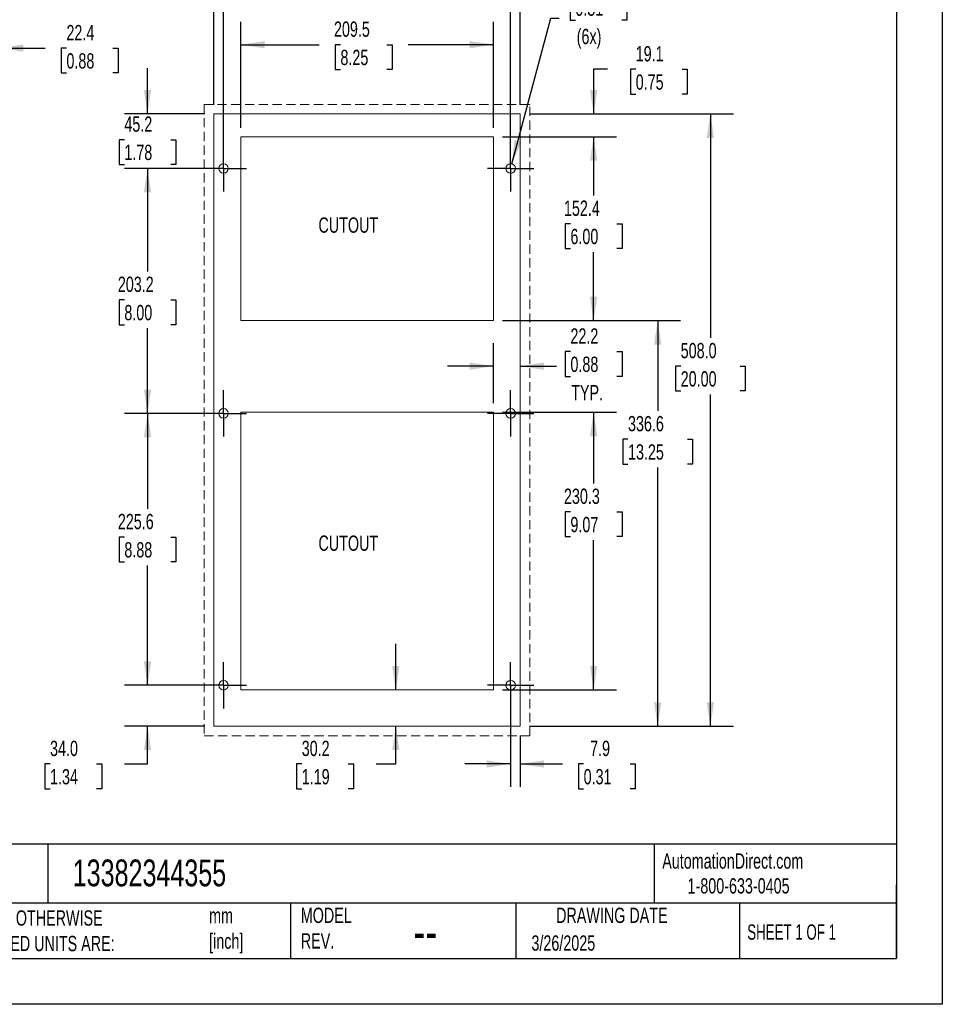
# Model space of a CAD drawing. Header units: millimetres. Extents: x 0 to 1676, y 0 to 1295.
# Tile 5 of 10: x 911 to 1676, y 0 to 817. Entities that reach past the tile are written whole.
import ezdxf

# ---------------------------------------------------------------- set-up
doc = ezdxf.new("R2010")
doc.units = ezdxf.units.MM
doc.header["$LTSCALE"] = 6
doc.linetypes.add('CENTERX2', pattern=[20.32, 12.7, -2.54, 2.54, -2.54])
doc.linetypes.add('HIDDEN', pattern=[1.905, 1.27, -0.635])
doc.layers.add('CENTER', color=40, linetype='CENTERX2')
doc.layers.add('DIMENSIONS', color=140, linetype='Continuous', lineweight=25)
doc.layers.add('TEXT', color=140, linetype='Continuous', lineweight=25)
doc.styles.add('SLDTEXTSTYLE0', font='TXT', dxfattribs={"width": 0.7})
doc.styles.add('SLDTEXTSTYLE1', font='TXT', dxfattribs={"width": 0.65})
doc.dimstyles.new('SLDDIMSTYLE0', dxfattribs={"dimtxt": 12.948047, "dimasz": 19.812, "dimexe": 0, "dimexo": 0.0625, "dimgap": 3.237012, "dimtad": 0, "dimtih": 1, "dimtoh": 1, "dimdec": 1, "dimrnd": 1e-09, "dimzin": 12, "dimdsep": 46, "dimtxsty": 'SLDTEXTSTYLE0', "dimsah": 1, "dimcen": 0, "dimadec": 0, "dimazin": 3, "dimtfac": 1, "dimtdec": 1, "dimtofl": 0, "dimtmove": 0, "dimatfit": 3, "dimfxl": 0, "dimfrac": 2, "dimtolj": 1, "dimtzin": 12, "dimarcsym": 0})
doc.dimstyles.new('SLDDIMSTYLE1', dxfattribs={"dimtxt": 12.948047, "dimasz": 19.812, "dimexe": 0, "dimexo": 0.0625, "dimgap": 3.237012, "dimtad": 0, "dimtih": 1, "dimtoh": 1, "dimdec": 1, "dimrnd": 1e-09, "dimzin": 12, "dimdsep": 46, "dimtxsty": 'SLDTEXTSTYLE0', "dimsah": 1, "dimcen": 0.09, "dimadec": 0, "dimazin": 3, "dimtfac": 1, "dimtdec": 1, "dimtofl": 0, "dimtmove": 0, "dimatfit": 3, "dimfxl": 0, "dimfrac": 2, "dimtolj": 1, "dimtzin": 12, "dimarcsym": 0})
doc.dimstyles.new('SLDDIMSTYLE2', dxfattribs={"dimtxt": 12.948047, "dimasz": 19.812, "dimexe": 0, "dimexo": 0.0625, "dimgap": 3.237012, "dimtad": 0, "dimtih": 1, "dimtoh": 1, "dimdec": 1, "dimrnd": 1e-09, "dimzin": 12, "dimdsep": 46, "dimtxsty": 'SLDTEXTSTYLE0', "dimsah": 1, "dimcen": 0.09, "dimadec": 0, "dimazin": 3, "dimtfac": 1, "dimtdec": 1, "dimtmove": 0, "dimatfit": 0, "dimfxl": 0, "dimfrac": 2, "dimtolj": 1, "dimtzin": 12, "dimarcsym": 0})
doc.dimstyles.new('SLDDIMSTYLE3', dxfattribs={"dimtxt": 12.948047, "dimasz": 19.812, "dimexe": 0, "dimexo": 0.0625, "dimgap": 3.237012, "dimtad": 0, "dimtih": 1, "dimtoh": 1, "dimdec": 1, "dimrnd": 1e-09, "dimzin": 4, "dimdsep": 46, "dimtxsty": 'SLDTEXTSTYLE0', "dimsah": 1, "dimcen": 0.09, "dimadec": 0, "dimazin": 1, "dimtfac": 1, "dimtdec": 1, "dimtofl": 0, "dimtmove": 0, "dimatfit": 3, "dimfxl": 0, "dimfrac": 2, "dimtolj": 1, "dimtzin": 12, "dimarcsym": 0})
doc.dimstyles.new('SLDDIMSTYLE4', dxfattribs={"dimtxt": 12.948047, "dimasz": 19.812, "dimexe": 0, "dimexo": 0.0625, "dimgap": 3.237012, "dimtad": 0, "dimtih": 1, "dimtoh": 1, "dimdec": 1, "dimrnd": 1e-09, "dimzin": 4, "dimdsep": 46, "dimtxsty": 'SLDTEXTSTYLE0', "dimsah": 1, "dimcen": 0.09, "dimadec": 0, "dimazin": 1, "dimtfac": 1, "dimtdec": 1, "dimtmove": 0, "dimatfit": 0, "dimfxl": 0, "dimfrac": 2, "dimtolj": 1, "dimtzin": 12, "dimarcsym": 0})

# ---------------------------------------------------------------- blocks, each defined once
blk = doc.blocks.new('_D')
at = {"layer": 'DIMENSIONS'}
for p, q in [((1372.08, 837.04), (1367.73, 837.04)), ((1367.73, 837.04), (1367.73, 816.46)), ((1410.56, 837.04), (1414.91, 837.04)), ((1414.91, 837.04), (1414.91, 816.46)), ((1319.44, 697.31), (1351.84, 818.24)), ((1351.84, 818.24), (1358.62, 818.24)), ((1367.73, 816.46), (1372.08, 816.46)), ((1414.91, 816.46), (1410.56, 816.46))]:
    blk.add_line(p, q, dxfattribs=at)
blk.add_solid([(1319.44, 697.31), (1327.51, 715.66), (1321.62, 717.23)], dxfattribs=at)
at = {"layer": 'DIMENSIONS', "char_height": 12.7, "attachment_point": 1, "style": 'SLDTEXTSTYLE0'}
for s, insert in [('%%c', (1367.69, 856.31)), ('7.9', (1387.24, 856.31)), ('0.31', (1372.08, 832.84)), ('(6x)', (1373.23, 809.36))]:
    blk.add_mtext(s, dxfattribs=dict(at, insert=insert))
blk = doc.blocks.new('_D_1')
at = {"layer": 'DIMENSIONS'}
for p, q in [((1072.67, 693.48), (998.25, 693.48)), ((1017.3, 693.48), (1017.3, 607.94)), ((998.06, 584.46), (993.71, 584.46)), ((993.71, 584.46), (993.71, 563.88)), ((1036.53, 584.46), (1040.88, 584.46)), ((1040.88, 584.46), (1040.88, 563.88)), ((993.71, 563.88), (998.06, 563.88)), ((1040.88, 563.88), (1036.53, 563.88)), ((1017.3, 490.28), (1017.3, 560.98)), ((1072.67, 490.28), (998.25, 490.28))]:
    blk.add_line(p, q, dxfattribs=at)
for points in [[(1017.3, 693.48), (1014.25, 673.67), (1020.34, 673.67)], [(1017.3, 490.28), (1020.34, 510.09), (1014.25, 510.09)]]:
    blk.add_solid(points, dxfattribs=at)
at = {"layer": 'DIMENSIONS', "char_height": 12.7, "attachment_point": 1, "style": 'SLDTEXTSTYLE0'}
for s, insert in [('203.2', (992.67, 603.73)), ('8.00', (998.06, 580.25))]:
    blk.add_mtext(s, dxfattribs=dict(at, insert=insert))
blk = doc.blocks.new('_D_2')
at = {"layer": 'DIMENSIONS'}
for p, q in [((1072.67, 490.28), (998.25, 490.28)), ((1017.3, 490.28), (1017.3, 411.12)), ((998.06, 387.65), (993.71, 387.65)), ((993.71, 387.65), (993.71, 367.07)), ((1036.53, 387.65), (1040.88, 387.65)), ((1040.88, 387.65), (1040.88, 367.07)), ((993.71, 367.07), (998.06, 367.07)), ((1017.3, 264.73), (1017.3, 364.17)), ((1040.88, 367.07), (1036.53, 367.07)), ((1072.67, 264.73), (998.25, 264.73))]:
    blk.add_line(p, q, dxfattribs=at)
for points in [[(1017.3, 490.28), (1014.25, 470.47), (1020.34, 470.47)], [(1017.3, 264.73), (1020.34, 284.54), (1014.25, 284.54)]]:
    blk.add_solid(points, dxfattribs=at)
at = {"layer": 'DIMENSIONS', "char_height": 12.7, "attachment_point": 1, "style": 'SLDTEXTSTYLE0'}
for s, insert in [('225.6', (992.67, 406.92)), ('8.88', (998.06, 383.44))]:
    blk.add_mtext(s, dxfattribs=dict(at, insert=insert))
blk = doc.blocks.new('_D_3')
at = {"layer": 'DIMENSIONS'}
for p, q in [((1398.79, 775.74), (1387.25, 775.74)), ((1387.25, 775.74), (1387.25, 738.69)), ((1422.13, 775.74), (1417.78, 775.74)), ((1417.78, 775.74), (1417.78, 755.16)), ((1460.6, 775.74), (1464.95, 775.74)), ((1464.95, 775.74), (1464.95, 755.16)), ((1417.78, 755.16), (1422.13, 755.16)), ((1464.95, 755.16), (1460.6, 755.16)), ((1333.97, 738.69), (1406.3, 738.69)), ((1311.75, 719.64), (1406.3, 719.64)), ((1387.25, 719.64), (1387.25, 681.54))]:
    blk.add_line(p, q, dxfattribs=at)
for points in [[(1387.25, 738.69), (1390.3, 758.51), (1384.21, 758.51)], [(1387.25, 719.64), (1384.21, 699.83), (1390.3, 699.83)]]:
    blk.add_solid(points, dxfattribs=at)
at = {"layer": 'DIMENSIONS', "char_height": 12.7, "attachment_point": 1, "style": 'SLDTEXTSTYLE0'}
for s, insert in [('19.1', (1422.13, 795.01)), ('0.75', (1422.13, 771.54))]:
    blk.add_mtext(s, dxfattribs=dict(at, insert=insert))
blk = doc.blocks.new('_D_4')
at = {"layer": 'DIMENSIONS'}
for p, q in [((1094.58, 727.26), (1094.58, 815.19)), ((1304.13, 727.26), (1304.13, 815.19)), ((1094.58, 796.14), (1159.74, 796.14)), ((1177.28, 796.14), (1172.94, 796.14)), ((1172.94, 796.14), (1172.94, 775.56)), ((1215.76, 796.14), (1220.11, 796.14)), ((1220.11, 796.14), (1220.11, 775.56)), ((1304.13, 796.14), (1233.31, 796.14)), ((1172.94, 775.56), (1177.28, 775.56)), ((1220.11, 775.56), (1215.76, 775.56))]:
    blk.add_line(p, q, dxfattribs=at)
for points in [[(1094.58, 796.14), (1114.39, 793.09), (1114.39, 799.19)], [(1304.13, 796.14), (1284.32, 799.19), (1284.32, 793.09)]]:
    blk.add_solid(points, dxfattribs=at)
at = {"layer": 'DIMENSIONS', "char_height": 12.7, "attachment_point": 1, "style": 'SLDTEXTSTYLE0'}
for s, insert in [('209.5', (1171.9, 815.41)), ('8.25', (1177.28, 791.93))]:
    blk.add_mtext(s, dxfattribs=dict(at, insert=insert))
blk = doc.blocks.new('_D_5')
at = {"layer": 'DIMENSIONS'}
for p, q in [((1311.75, 719.64), (1406.3, 719.64)), ((1387.25, 719.64), (1387.25, 671.08)), ((1368.02, 647.61), (1363.67, 647.61)), ((1363.67, 647.61), (1363.67, 627.03)), ((1406.49, 647.61), (1410.84, 647.61)), ((1410.84, 647.61), (1410.84, 627.03)), ((1363.67, 627.03), (1368.02, 627.03)), ((1387.25, 567.24), (1387.25, 624.13)), ((1410.84, 627.03), (1406.49, 627.03)), ((1311.75, 567.24), (1406.3, 567.24))]:
    blk.add_line(p, q, dxfattribs=at)
for points in [[(1387.25, 719.64), (1384.21, 699.83), (1390.3, 699.83)], [(1387.25, 567.24), (1390.3, 587.06), (1384.21, 587.06)]]:
    blk.add_solid(points, dxfattribs=at)
at = {"layer": 'DIMENSIONS', "char_height": 12.7, "attachment_point": 1, "style": 'SLDTEXTSTYLE0'}
for s, insert in [('152.4', (1362.63, 666.88)), ('6.00', (1368.02, 643.4))]:
    blk.add_mtext(s, dxfattribs=dict(at, insert=insert))
blk = doc.blocks.new('_D_6')
at = {"layer": 'DIMENSIONS'}
for p, q in [((1333.97, 738.69), (1503.13, 738.69)), ((1484.08, 738.69), (1484.08, 552.93)), ((1459.46, 529.46), (1455.11, 529.46)), ((1455.11, 529.46), (1455.11, 508.88)), ((1508.7, 529.46), (1513.05, 529.46)), ((1513.05, 529.46), (1513.05, 508.88)), ((1455.11, 508.88), (1459.46, 508.88)), ((1513.05, 508.88), (1508.7, 508.88)), ((1484.08, 230.69), (1484.08, 505.98)), ((1333.97, 230.69), (1503.13, 230.69))]:
    blk.add_line(p, q, dxfattribs=at)
for points in [[(1484.08, 738.69), (1481.03, 718.88), (1487.13, 718.88)], [(1484.08, 230.69), (1487.13, 250.51), (1481.03, 250.51)]]:
    blk.add_solid(points, dxfattribs=at)
at = {"layer": 'DIMENSIONS', "char_height": 12.7, "attachment_point": 1, "style": 'SLDTEXTSTYLE0'}
for s, insert in [('508.0', (1459.46, 548.73)), ('20.00', (1459.46, 525.25))]:
    blk.add_mtext(s, dxfattribs=dict(at, insert=insert))
blk = doc.blocks.new('_D_7')
at = {"layer": 'DIMENSIONS'}
for p, q in [((1311.75, 491.17), (1406.3, 491.17)), ((1387.25, 491.17), (1387.25, 432.07)), ((1368.02, 408.6), (1363.67, 408.6)), ((1363.67, 408.6), (1363.67, 388.02)), ((1406.49, 408.6), (1410.84, 408.6)), ((1410.84, 408.6), (1410.84, 388.02)), ((1363.67, 388.02), (1368.02, 388.02)), ((1387.25, 260.92), (1387.25, 385.12)), ((1410.84, 388.02), (1406.49, 388.02)), ((1311.75, 260.92), (1406.3, 260.92))]:
    blk.add_line(p, q, dxfattribs=at)
for points in [[(1387.25, 491.17), (1384.21, 471.36), (1390.3, 471.36)], [(1387.25, 260.92), (1390.3, 280.73), (1384.21, 280.73)]]:
    blk.add_solid(points, dxfattribs=at)
at = {"layer": 'DIMENSIONS', "char_height": 12.7, "attachment_point": 1, "style": 'SLDTEXTSTYLE0'}
for s, insert in [('230.3', (1362.63, 427.87)), ('9.07', (1368.02, 404.39))]:
    blk.add_mtext(s, dxfattribs=dict(at, insert=insert))
blk = doc.blocks.new('_D_8')
at = {"layer": 'DIMENSIONS'}
for p, q in [((1304.13, 498.79), (1304.13, 548.51)), ((1368.02, 541.57), (1363.67, 541.57)), ((1363.67, 541.57), (1363.67, 520.99)), ((1406.49, 541.57), (1410.84, 541.57)), ((1410.84, 541.57), (1410.84, 520.99)), ((1304.13, 529.46), (1266.03, 529.46)), ((1326.35, 529.46), (1356.42, 529.46)), ((1363.67, 520.99), (1368.02, 520.99)), ((1410.84, 520.99), (1406.49, 520.99))]:
    blk.add_line(p, q, dxfattribs=at)
for points in [[(1304.13, 529.46), (1284.32, 532.5), (1284.32, 526.41)], [(1326.35, 529.46), (1346.17, 526.41), (1346.17, 532.5)]]:
    blk.add_solid(points, dxfattribs=at)
at = {"layer": 'DIMENSIONS', "char_height": 12.7, "attachment_point": 1, "style": 'SLDTEXTSTYLE0'}
for s, insert in [('22.2', (1368.02, 560.84)), ('0.88', (1368.02, 537.36)), ('TYP.', (1368.64, 513.88))]:
    blk.add_mtext(s, dxfattribs=dict(at, insert=insert))
blk = doc.blocks.new('_D_9')
at = {"layer": 'DIMENSIONS'}
for p, q in [((1318.42, 257.11), (1318.42, 180.37)), ((1326.35, 223.07), (1326.35, 180.37)), ((1318.42, 199.42), (1280.32, 199.42)), ((1326.35, 199.42), (1361.4, 199.42)), ((1378.95, 199.42), (1374.6, 199.42)), ((1374.6, 199.42), (1374.6, 178.84)), ((1417.43, 199.42), (1421.77, 199.42)), ((1421.77, 199.42), (1421.77, 178.84)), ((1374.6, 178.84), (1378.95, 178.84)), ((1421.77, 178.84), (1417.43, 178.84))]:
    blk.add_line(p, q, dxfattribs=at)
for points in [[(1318.42, 199.42), (1298.6, 202.47), (1298.6, 196.37)], [(1326.35, 199.42), (1346.17, 196.37), (1346.17, 202.47)]]:
    blk.add_solid(points, dxfattribs=at)
at = {"layer": 'DIMENSIONS', "char_height": 12.7, "attachment_point": 1, "style": 'SLDTEXTSTYLE0'}
for s, insert in [('7.9', (1384.34, 218.69)), ('0.31', (1378.95, 195.21))]:
    blk.add_mtext(s, dxfattribs=dict(at, insert=insert))
blk = doc.blocks.new('_D_10')
at = {"layer": 'DIMENSIONS'}
for p, q in [((1223.2, 260.92), (1223.2, 299.02)), ((1223.2, 199.42), (1223.2, 230.69)), ((1145.18, 199.42), (1140.83, 199.42)), ((1140.83, 199.42), (1140.83, 178.84)), ((1183.66, 199.42), (1188.01, 199.42)), ((1188.01, 199.42), (1188.01, 178.84)), ((1207, 199.42), (1223.2, 199.42)), ((1140.83, 178.84), (1145.18, 178.84)), ((1188.01, 178.84), (1183.66, 178.84))]:
    blk.add_line(p, q, dxfattribs=at)
for points in [[(1223.2, 260.92), (1226.25, 280.73), (1220.16, 280.73)], [(1223.2, 230.69), (1220.16, 210.88), (1226.25, 210.88)]]:
    blk.add_solid(points, dxfattribs=at)
at = {"layer": 'DIMENSIONS', "char_height": 12.7, "attachment_point": 1, "style": 'SLDTEXTSTYLE0'}
for s, insert in [('30.2', (1145.18, 218.69)), ('1.19', (1145.18, 195.21))]:
    blk.add_mtext(s, dxfattribs=dict(at, insert=insert))
blk = doc.blocks.new('_D_11')
at = {"layer": 'DIMENSIONS'}
for p, q in [((1017.3, 264.73), (1017.3, 302.83)), ((1072.67, 264.73), (998.25, 264.73)), ((1064.73, 230.69), (998.25, 230.69)), ((1017.3, 199.42), (1017.3, 230.69)), ((936.44, 199.42), (932.09, 199.42)), ((932.09, 199.42), (932.09, 178.84)), ((974.91, 199.42), (979.26, 199.42)), ((979.26, 199.42), (979.26, 178.84)), ((998.25, 199.42), (1017.3, 199.42)), ((932.09, 178.84), (936.44, 178.84)), ((979.26, 178.84), (974.91, 178.84))]:
    blk.add_line(p, q, dxfattribs=at)
for points in [[(1017.3, 264.73), (1020.34, 284.54), (1014.25, 284.54)], [(1017.3, 230.69), (1014.25, 210.88), (1020.34, 210.88)]]:
    blk.add_solid(points, dxfattribs=at)
at = {"layer": 'DIMENSIONS', "char_height": 12.7, "attachment_point": 1, "style": 'SLDTEXTSTYLE0'}
for s, insert in [('34.0', (936.44, 218.69)), ('1.34', (936.44, 195.21))]:
    blk.add_mtext(s, dxfattribs=dict(at, insert=insert))
blk = doc.blocks.new('_D_12')
at = {"layer": 'DIMENSIONS'}
for p, q in [((1311.75, 567.24), (1459.43, 567.24)), ((1440.38, 567.24), (1440.38, 492.32)), ((1415.75, 468.84), (1411.4, 468.84)), ((1411.4, 468.84), (1411.4, 448.26)), ((1465, 468.84), (1469.35, 468.84)), ((1469.35, 468.84), (1469.35, 448.26)), ((1411.4, 448.26), (1415.75, 448.26)), ((1440.38, 230.69), (1440.38, 445.36)), ((1469.35, 448.26), (1465, 448.26)), ((1333.97, 230.69), (1459.43, 230.69))]:
    blk.add_line(p, q, dxfattribs=at)
for points in [[(1440.38, 567.24), (1437.33, 547.43), (1443.42, 547.43)], [(1440.38, 230.69), (1443.42, 250.51), (1437.33, 250.51)]]:
    blk.add_solid(points, dxfattribs=at)
at = {"layer": 'DIMENSIONS', "char_height": 12.7, "attachment_point": 1, "style": 'SLDTEXTSTYLE0'}
for s, insert in [('336.6', (1415.75, 488.11)), ('13.25', (1415.75, 464.63))]:
    blk.add_mtext(s, dxfattribs=dict(at, insert=insert))
blk = doc.blocks.new('_D_13')
at = {"layer": 'DIMENSIONS'}
for p, q in [((1072.35, 746.31), (1072.35, 920.03)), ((1326.35, 746.31), (1326.35, 920.03)), ((1072.35, 900.98), (1154.35, 900.98)), ((1171.9, 900.98), (1167.55, 900.98)), ((1167.55, 900.98), (1167.55, 880.4)), ((1221.15, 900.98), (1225.49, 900.98)), ((1225.49, 900.98), (1225.49, 880.4)), ((1326.35, 900.98), (1238.69, 900.98)), ((1167.55, 880.4), (1171.9, 880.4)), ((1225.49, 880.4), (1221.15, 880.4))]:
    blk.add_line(p, q, dxfattribs=at)
for points in [[(1072.35, 900.98), (1092.17, 897.93), (1092.17, 904.03)], [(1326.35, 900.98), (1306.54, 904.03), (1306.54, 897.93)]]:
    blk.add_solid(points, dxfattribs=at)
at = {"layer": 'DIMENSIONS', "char_height": 12.7, "attachment_point": 1, "style": 'SLDTEXTSTYLE0'}
for s, insert in [('254.0', (1171.9, 920.25)), ('10.00', (1171.9, 896.77))]:
    blk.add_mtext(s, dxfattribs=dict(at, insert=insert))
blk = doc.blocks.new('_D_14')
at = {"layer": 'DIMENSIONS'}
for p, q in [((1080.29, 701.1), (1080.29, 869.08)), ((1318.42, 701.1), (1318.42, 869.08)), ((1080.29, 850.03), (1159.74, 850.03)), ((1177.28, 850.03), (1172.94, 850.03)), ((1172.94, 850.03), (1172.94, 829.46)), ((1215.76, 850.03), (1220.11, 850.03)), ((1220.11, 850.03), (1220.11, 829.46)), ((1318.42, 850.03), (1233.31, 850.03)), ((1172.94, 829.46), (1177.28, 829.46)), ((1220.11, 829.46), (1215.76, 829.46))]:
    blk.add_line(p, q, dxfattribs=at)
for points in [[(1080.29, 850.03), (1100.1, 846.99), (1100.1, 853.08)], [(1318.42, 850.03), (1298.6, 853.08), (1298.6, 846.99)]]:
    blk.add_solid(points, dxfattribs=at)
at = {"layer": 'DIMENSIONS', "char_height": 12.7, "attachment_point": 1, "style": 'SLDTEXTSTYLE0'}
for s, insert in [('238.1', (1171.9, 869.3)), ('9.38', (1177.28, 845.83))]:
    blk.add_mtext(s, dxfattribs=dict(at, insert=insert))
blk = doc.blocks.new('_D_15')
at = {"layer": 'DIMENSIONS'}
for p, q in [((1017.3, 738.69), (1017.3, 776.79)), ((1064.73, 738.69), (998.25, 738.69)), ((998.06, 717.37), (993.71, 717.37)), ((993.71, 717.37), (993.71, 696.79)), ((1036.53, 717.37), (1040.88, 717.37)), ((1040.88, 717.37), (1040.88, 696.79)), ((993.71, 696.79), (998.06, 696.79)), ((1040.88, 696.79), (1036.53, 696.79)), ((1072.67, 693.48), (998.25, 693.48)), ((1017.3, 693.48), (1017.3, 655.38))]:
    blk.add_line(p, q, dxfattribs=at)
for points in [[(1017.3, 738.69), (1020.34, 758.51), (1014.25, 758.51)], [(1017.3, 693.48), (1014.25, 673.67), (1020.34, 673.67)]]:
    blk.add_solid(points, dxfattribs=at)
at = {"layer": 'DIMENSIONS', "char_height": 12.7, "attachment_point": 1, "style": 'SLDTEXTSTYLE0'}
for s, insert in [('45.2', (998.06, 736.64)), ('1.78', (998.06, 713.16))]:
    blk.add_mtext(s, dxfattribs=dict(at, insert=insert))
blk = doc.blocks.new('SW_CENTERMARKSYMBOL_0')
at = {"layer": 'CENTER', "color": 0}
for p, q in [((0, 15.24), (0, 19.2024)), ((0, 0), (0, 15.24)), ((-15.24, 0), (-19.2024, 0)), ((0, 0), (-15.24, 0)), ((0, 0), (0, -15.24)), ((0, 0), (15.24, 0)), ((15.24, 0), (19.2024, 0)), ((0, -15.24), (0, -19.2024))]:
    blk.add_line(p, q, dxfattribs=at)
blk = doc.blocks.new('SW_CENTERMARKSYMBOL_1')
at = {"layer": 'CENTER', "color": 0}
for p, q in [((0, 15.24), (0, 19.2024)), ((0, 0), (0, 15.24)), ((-15.24, 0), (-19.2024, 0)), ((0, 0), (-15.24, 0)), ((0, 0), (0, -15.24)), ((0, 0), (15.24, 0)), ((15.24, 0), (19.2024, 0)), ((0, -15.24), (0, -19.2024))]:
    blk.add_line(p, q, dxfattribs=at)
blk = doc.blocks.new('SW_CENTERMARKSYMBOL_2')
at = {"layer": 'CENTER', "color": 0}
for p, q in [((0, 15.24), (0, 19.2024)), ((0, 0), (0, 15.24)), ((-15.24, 0), (-19.2024, 0)), ((0, 0), (-15.24, 0)), ((0, 0), (0, -15.24)), ((0, 0), (15.24, 0)), ((15.24, 0), (19.2024, 0)), ((0, -15.24), (0, -19.2024))]:
    blk.add_line(p, q, dxfattribs=at)
blk = doc.blocks.new('SW_CENTERMARKSYMBOL_3')
at = {"layer": 'CENTER', "color": 0}
for p, q in [((0, 15.24), (0, 19.2024)), ((0, 0), (0, 15.24)), ((-15.24, 0), (-19.2024, 0)), ((0, 0), (-15.24, 0)), ((0, 0), (0, -15.24)), ((0, 0), (15.24, 0)), ((15.24, 0), (19.2024, 0)), ((0, -15.24), (0, -19.2024))]:
    blk.add_line(p, q, dxfattribs=at)
blk = doc.blocks.new('SW_CENTERMARKSYMBOL_4')
at = {"layer": 'CENTER', "color": 0}
for p, q in [((0, 15.24), (0, 19.2024)), ((0, 0), (0, 15.24)), ((-15.24, 0), (-19.2024, 0)), ((0, 0), (-15.24, 0)), ((0, 0), (0, -15.24)), ((0, 0), (15.24, 0)), ((15.24, 0), (19.2024, 0)), ((0, -15.24), (0, -19.2024))]:
    blk.add_line(p, q, dxfattribs=at)
blk = doc.blocks.new('SW_CENTERMARKSYMBOL_5')
at = {"layer": 'CENTER', "color": 0}
for p, q in [((0, 15.24), (0, 19.2024)), ((0, 0), (0, 15.24)), ((-15.24, 0), (-19.2024, 0)), ((0, 0), (-15.24, 0)), ((0, 0), (0, -15.24)), ((0, 0), (15.24, 0)), ((15.24, 0), (19.2024, 0)), ((0, -15.24), (0, -19.2024))]:
    blk.add_line(p, q, dxfattribs=at)
blk = doc.blocks.new('_D_20')
at = {"layer": 'DIMENSIONS'}
for p, q in [((872.12, 738.98), (872.12, 812.34)), ((894.51, 435.53), (894.51, 812.34)), ((872.12, 793.29), (834.02, 793.29)), ((894.51, 793.29), (932.48, 793.29)), ((950.03, 793.29), (945.68, 793.29)), ((945.68, 793.29), (945.68, 772.72)), ((988.5, 793.29), (992.85, 793.29)), ((992.85, 793.29), (992.85, 772.72)), ((945.68, 772.72), (950.03, 772.72)), ((992.85, 772.72), (988.5, 772.72))]:
    blk.add_line(p, q, dxfattribs=at)
for points in [[(872.12, 793.29), (852.31, 796.34), (852.31, 790.25)], [(894.51, 793.29), (914.32, 790.25), (914.32, 796.34)]]:
    blk.add_solid(points, dxfattribs=at)
at = {"layer": 'DIMENSIONS', "char_height": 12.7, "attachment_point": 1, "style": 'SLDTEXTSTYLE0'}
for s, insert in [('22.4', (950.03, 812.56)), ('0.88', (950.03, 789.09))]:
    blk.add_mtext(s, dxfattribs=dict(at, insert=insert))

msp = doc.modelspace()

# ---------------------------------------------------------------- linework, layer by layer
at = {"color": 7, "linetype": 'Continuous'}
for p, q in [((1676.41, 1295.42), (1676.41, 0.02)), ((1676.41, 0.02), (0.01, 0.02))]:
    msp.add_line(p, q, dxfattribs=at)
at = {"color": 179, "linetype": 'HIDDEN', "lineweight": 18}
for p, q in [((1334.35, 746.69), (1064.35, 746.69)), ((1064.35, 746.69), (1064.35, 222.69)), ((1334.35, 222.69), (1334.35, 746.69)), ((1064.35, 222.69), (1334.35, 222.69))]:
    msp.add_line(p, q, dxfattribs=at)
at = {"color": 7, "linetype": 'Continuous', "lineweight": 18}
for p, q in [((1326.35, 738.69), (1072.35, 738.69)), ((1072.35, 738.69), (1072.35, 230.69)), ((1326.35, 230.69), (1326.35, 738.69)), ((1304.13, 719.64), (1094.58, 719.64)), ((1094.58, 719.64), (1094.58, 567.24)), ((1304.13, 567.24), (1304.13, 719.64)), ((1094.58, 567.24), (1304.13, 567.24)), ((1304.13, 491.17), (1094.58, 491.17)), ((1094.58, 491.17), (1094.58, 260.92)), ((1304.13, 260.92), (1304.13, 491.17)), ((1094.58, 260.92), (1304.13, 260.92)), ((1072.35, 230.69), (1326.35, 230.69))]:
    msp.add_line(p, q, dxfattribs=at)
for centre in [(1080.29, 693.48), (1318.42, 693.48), (1080.29, 490.28), (1318.42, 490.28), (1080.29, 264.73), (1318.42, 264.73)]:
    msp.add_circle(centre, 3.96, dxfattribs=at)
at = {"layer": 'TEXT'}
for p, q in [((1638.3, 1257.3), (1638.3, 38.1)), ((1638.3, 132.76), (38.1, 132.76)), ((934.55, 132.76), (934.55, 83.82)), ((1437.45, 132.76), (1437.45, 83.82)), ((1638.3, 38.1), (1638.3, 99.06)), ((1638.3, 83.82), (38.1, 83.82)), ((1135.8, 83.82), (1135.8, 38.1)), ((1322.79, 83.82), (1322.79, 38.1)), ((1508.09, 83.82), (1508.09, 38.1)), ((38.1, 38.1), (1638.3, 38.1))]:
    msp.add_line(p, q, dxfattribs=at)

# ---------------------------------------------------------------- block references
at = {"layer": 'CENTER'}
for name, p in [('SW_CENTERMARKSYMBOL_0', (1080.29, 693.48)), ('SW_CENTERMARKSYMBOL_1', (1318.42, 693.48)), ('SW_CENTERMARKSYMBOL_2', (1080.29, 490.28)), ('SW_CENTERMARKSYMBOL_3', (1318.42, 490.28)), ('SW_CENTERMARKSYMBOL_4', (1080.29, 264.73)), ('SW_CENTERMARKSYMBOL_5', (1318.42, 264.73))]:
    msp.add_blockref(name, p, dxfattribs=at)

# ---------------------------------------------------------------- texts
at = {"color": 179, "linetype": 'Continuous', "lineweight": 18, "char_height": 12.7, "attachment_point": 1, "style": 'SLDTEXTSTYLE0'}
for s, insert in [('AutomationDirect.com', (1444.17, 125.26)), ('1-800-633-0405', (1465.15, 104.62))]:
    msp.add_mtext(s, dxfattribs=dict(at, insert=insert))
at = {"layer": 'DIMENSIONS', "char_height": 12.7, "attachment_point": 1, "style": 'SLDTEXTSTYLE0'}
for insert in [(1159.04, 652.86), (1159.04, 388.95)]:
    msp.add_mtext('CUTOUT', dxfattribs=dict(at, insert=insert))
at = {"layer": 'TEXT'}
for s, insert, char_height, attachment_point, style in [('13382344355', (955.25, 120.14), 22.225, 1, 'SLDTEXTSTYLE0'), ('UNLESS OTHERWISE ^JSPECIFIED UNITS ARE:', (857.21, 77.98), 12.7, 1, 'SLDTEXTSTYLE0'), ('mm^J[inch]', (1068.38, 79.97), 12.7, 1, 'SLDTEXTSTYLE0'), ('MODEL ^JREV.', (1144.4, 80.18), 12.7, 1, 'SLDTEXTSTYLE0'), ('DRAWING DATE', (1402.35, 80.18), 12.7, 2, 'SLDTEXTSTYLE0'), ('SHEET 1 OF 1', (1514.65, 66.31), 12.7, 1, 'SLDTEXTSTYLE1'), ('--', (1237.79, 76.41), 31.75, 1, 'SLDTEXTSTYLE0'), ('3/26/2025', (1335.68, 57.22), 12.7, 1, 'SLDTEXTSTYLE0')]:
    msp.add_mtext(s, dxfattribs=dict(at, insert=insert, char_height=char_height, attachment_point=attachment_point, style=style))

# ---------------------------------------------------------------- dimensions: what is measured, and where the dimension line sits
at = {"layer": 'DIMENSIONS'}
for base, p1, p2, dimstyle, picture, middle in [((1072.35, 900.98), (1326.35, 738.69), (1072.35, 738.69), 'SLDDIMSTYLE3', '_D_13', (1196.52, 900.98)), ((1318.42, 850.03), (1080.29, 693.48), (1318.42, 693.48), 'SLDDIMSTYLE1', '_D_14', (1196.52, 850.03)), ((1094.57819, 796.13869), (1304.12818, 719.64336), (1094.57819, 719.64336), 'SLDDIMSTYLE1', '_D_4', (1196.52271, 796.13869)), ((1326.35, 199.42), (1318.42, 264.73), (1326.35, 230.69), 'SLDDIMSTYLE2', '_D_9', (1398.19, 199.42))]:
    dim = msp.add_linear_dim(base=base, p1=p1, p2=p2, dimstyle=dimstyle, dxfattribs=at)
    dim.commit()
    dim.dimension.update_dxf_attribs({"geometry": picture, "text_midpoint": middle, "dimtype": 160})
dim = msp.add_diameter_dim_2p(p1=(1317.39, 689.65), p2=(1319.44, 697.31), text='<>\\P(6x)', dimstyle='SLDDIMSTYLE0', dxfattribs=at)
dim.commit()
dim.dimension.update_dxf_attribs({"geometry": '_D', "text_midpoint": (1391.32, 824.93), "dimtype": 163})
for base, p1, p2, angle, dimstyle, picture, middle in [((894.51, 793.29), (872.12, 731.36), (894.51, 427.91), 0, 'SLDDIMSTYLE2', '_D_20', (969.27, 793.29)), ((1387.253347, 738.693363), (1304.128182, 719.643361), (1326.35319, 738.693363), 90, 'SLDDIMSTYLE2', '_D_3', (1387.253347, 775.742682)), ((1017.3, 738.69), (1080.29, 693.48), (1072.35, 738.69), 90, 'SLDDIMSTYLE2', '_D_15', (1017.3, 717.37)), ((1484.08, 230.69), (1326.35, 738.69), (1326.35, 230.69), 90, 'SLDDIMSTYLE3', '_D_6', (1484.08, 529.46)), ((1387.25, 719.64), (1304.13, 567.24), (1304.13, 719.64), 90, 'SLDDIMSTYLE1', '_D_5', (1387.25, 647.61)), ((1017.3, 490.28), (1080.29, 693.48), (1080.29, 490.28), 90, 'SLDDIMSTYLE1', '_D_1', (1017.3, 584.46)), ((1440.3751, 567.2434), (1326.3532, 230.6933), (1304.1282, 567.2434), 90, 'SLDDIMSTYLE1', '_D_12', (1440.3751, 468.8402)), ((1017.2951, 264.7294), (1080.2907, 490.2814), (1080.2907, 264.7294), 90, 'SLDDIMSTYLE1', '_D_2', (1017.2951, 387.6459)), ((1387.2533, 491.1704), (1304.1282, 260.9194), (1304.1282, 491.1704), 90, 'SLDDIMSTYLE1', '_D_7', (1387.2533, 408.5953)), ((1017.3, 230.69), (1080.29, 264.73), (1072.35, 230.69), 90, 'SLDDIMSTYLE4', '_D_11', (1017.3, 199.42)), ((1223.2, 230.69), (1304.13, 260.92), (1326.35, 230.69), 90, 'SLDDIMSTYLE2', '_D_10', (1223.2, 199.42))]:
    dim = msp.add_linear_dim(base=base, p1=p1, p2=p2, angle=angle, dimstyle=dimstyle, dxfattribs=at)
    dim.commit()
    dim.dimension.update_dxf_attribs({"geometry": picture, "text_midpoint": middle, "dimtype": 160})
dim = msp.add_linear_dim(base=(1326.35, 529.46), p1=(1304.13, 491.17), p2=(1326.35, 738.69), text='<>\\PTYP.', dimstyle='SLDDIMSTYLE2', dxfattribs=at)
dim.commit()
dim.dimension.update_dxf_attribs({"geometry": '_D_8', "text_midpoint": (1387.25, 529.46), "dimtype": 160})

doc.saveas('drawing.dxf')
